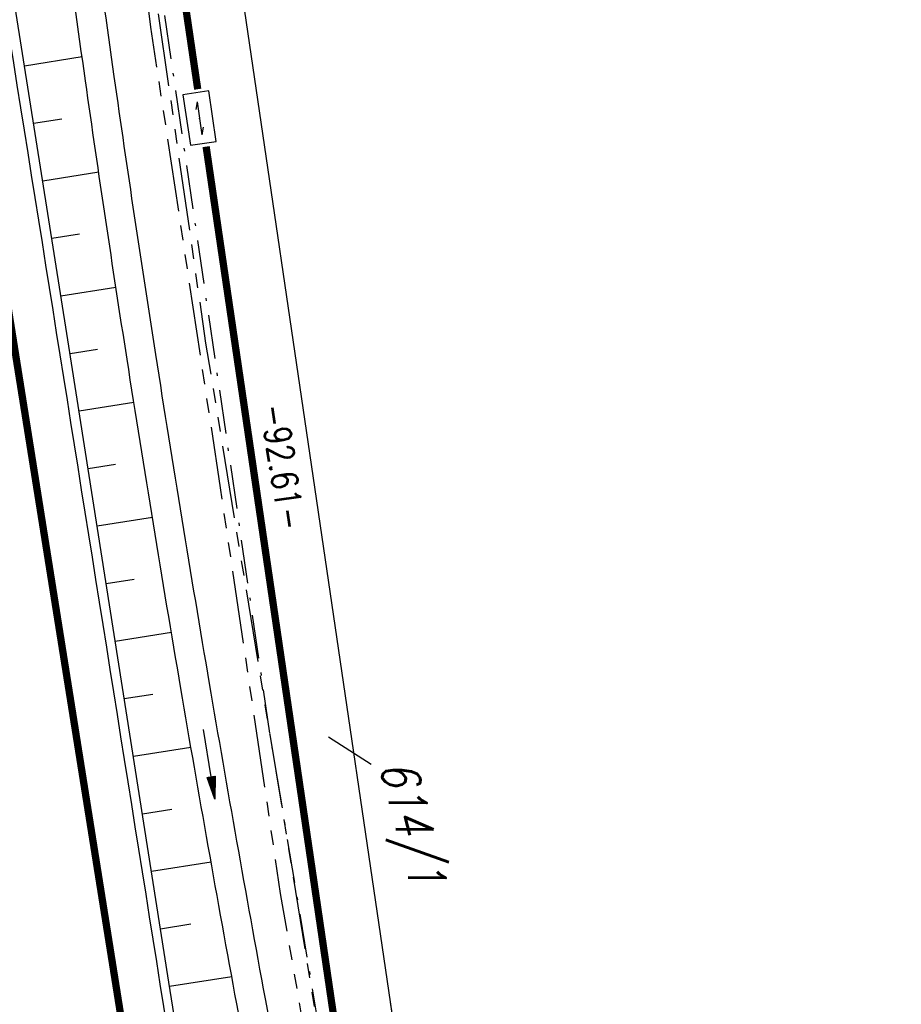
# Model space of a CAD drawing. Extents: x 447426 to 448116, y 440349 to 441552.
# Tile 20 of 96: x 447857 to 447918, y 440653 to 440720. Entities that reach past the tile are written whole.
import ezdxf

# ---------------------------------------------------------------- set-up
doc = ezdxf.new("R2010")
doc.units = 0
doc.header["$LTSCALE"] = 2
doc.header["$MEASUREMENT"] = 0
for name, pattern in [('AUSGEZOGEN', [0]), ('BAB-FM2', [2.6, 1.5, -0.5, 0.1, -0.5]), ('PHANTOMX2', [5, 2.5, -0.5, 0.5, -0.5, 0.5, -0.5])]:
    doc.linetypes.add(name, pattern=pattern)
doc.layers.get('0').update_dxf_attribs({"linetype": 'AUSGEZOGEN'})
for name, color, linetype in [('208-ABSTAND', 8, 'AUSGEZOGEN'), ('208-FLSTNR', 8, 'AUSGEZOGEN'), ('208-GRENZL', 8, 'AUSGEZOGEN'), ('208-GRENZL-BAB', 7, 'AUSGEZOGEN'), ('209-GRENZL', 8, 'AUSGEZOGEN'), ('BAB_FM', 5, 'BAB-FM2'), ('BOESCHG', 250, 'AUSGEZOGEN'), ('FBRTOP', 250, 'AUSGEZOGEN'), ('Lichtwellenleiter COLT', 46, 'PHANTOMX2'), ('Lichtwellenleiter GLH', 46, 'PHANTOMX2'), ('MULDE', 250, 'AUSGEZOGEN'), ('PFEILTOP', 200, 'AUSGEZOGEN'), ('SIGNATUR', 4, 'AUSGEZOGEN')]:
    doc.layers.add(name, color=color, linetype=linetype)
doc.styles.add('ROMANS', font='romans.shx', dxfattribs={"width": 0.8})

# ---------------------------------------------------------------- blocks, each defined once
blk = doc.blocks.new('PFEIL2')
at = {"color": 0}
for p, q in [((0.88, 0.002), (-2.401, -0.012)), ((0.881, -0.271), (0.879, 0.276)), ((0.879, 0.276), (2.429, 0.009)), ((0.911, 0.27), (0.879, 0.265)), ((0.965, 0.261), (0.879, 0.246)), ((1.019, 0.252), (0.879, 0.228)), ((1.073, 0.242), (0.879, 0.209)), ((1.127, 0.233), (0.879, 0.191)), ((1.181, 0.224), (0.879, 0.172)), ((1.235, 0.214), (0.879, 0.154)), ((1.289, 0.205), (0.879, 0.135)), ((1.343, 0.196), (0.879, 0.117)), ((1.397, 0.187), (0.879, 0.098)), ((1.451, 0.177), (0.879, 0.08)), ((1.505, 0.168), (0.879, 0.061)), ((1.559, 0.159), (0.88, 0.043)), ((1.613, 0.149), (0.88, 0.024)), ((1.668, 0.14), (0.88, 0.006)), ((1.722, 0.131), (0.88, -0.013)), ((1.776, 0.121), (0.88, -0.031)), ((1.83, 0.112), (0.88, -0.05)), ((1.884, 0.103), (0.88, -0.068)), ((1.938, 0.094), (0.88, -0.087)), ((1.992, 0.084), (0.88, -0.105)), ((2.046, 0.075), (0.88, -0.124)), ((2.1, 0.066), (0.88, -0.142)), ((2.154, 0.056), (0.88, -0.161)), ((2.208, 0.047), (0.88, -0.179)), ((2.262, 0.038), (0.881, -0.198)), ((2.316, 0.029), (0.881, -0.216)), ((2.37, 0.019), (0.881, -0.235)), ((2.424, 0.01), (0.881, -0.253)), ((2.429, 0.009), (0.881, -0.271))]:
    blk.add_line(p, q, dxfattribs=at)
blk = doc.blocks.new('KS')
for p, q in [((-1.142, 0), (1.135, 0)), ((-1.142, 0), (-0.637, -0.151)), ((0.631, 0.151), (1.135, 0))]:
    blk.add_line(p, q)
blk.add_lwpolyline([(-1.762, -0.888), (1.737, -0.883), (1.735, 0.913), (-1.765, 0.908)], close=True)
blk.add_point((0, 0))
blk.add_point((0, 0))

msp = doc.modelspace()

# ---------------------------------------------------------------- linework, layer by layer
at = {"layer": '208-FLSTNR'}
msp.add_line((447881.604, 440669.171), (447878.685, 440671.064), dxfattribs=at)
at = {"layer": '208-GRENZL'}
msp.add_line((447870.869, 440734.879), (447884.081, 440644.962), dxfattribs=at)
at = {"layer": '208-GRENZL-BAB', "const_width": 0.5, "flags": 128}
for points in [[(447866.929, 440734.409), (447869.695, 440715.549)], [(447870.273, 440711.607), (447880.151, 440644.262)]]:
    msp.add_lwpolyline(points, dxfattribs=at)
at = {"layer": '209-GRENZL'}
msp.add_line((447882.921, 440652.857), (447884.081, 440644.962), dxfattribs=at)
at = {"layer": 'BAB_FM', "flags": 128}
msp.add_lwpolyline([(447730.352, 441308.6), (447748.528, 441261.727), (447769.739, 441212.717), (447772.85, 441205.312), (447789.544, 441168.65), (447798.572, 441147.478), (447801.986, 441132.863), (447817.215, 441069.618), (447821.101, 441053.066), (447822.416, 441047.212), (447838.278, 440985.497), (447840.618, 440973.727), (447841.446, 440971.274), (447846.499, 440920.703), (447851.892, 440870.118), (447856.667, 440820.25), (447861.64, 440770.414), (447867.403, 440720.703), (447868.826, 440710.985), (447874.647, 440671.227), (447882.879, 440621.907), (447892, 440572.729), (447901.318, 440523.582), (447909.441, 440481.333), (447910.341, 440474.312)], dxfattribs=at)
at = {"layer": 'BOESCHG'}
for p, q in [((447861.751, 440717.77), (447857.791, 440717.142)), ((447860.367, 440713.501), (447858.418, 440713.192)), ((447862.893, 440709.851), (447859.045, 440709.241)), ((447861.576, 440705.593), (447859.672, 440705.29)), ((447864.08, 440701.94), (447860.298, 440701.34)), ((447862.807, 440697.685), (447860.924, 440697.389)), ((447865.312, 440694.03), (447861.545, 440693.438)), ((447864.055, 440689.783), (447862.167, 440689.486)), ((447866.581, 440686.131), (447862.789, 440685.535)), ((447865.32, 440681.884), (447863.41, 440681.583)), ((447867.888, 440678.239), (447864.032, 440677.632)), ((447866.604, 440673.987), (447864.654, 440673.681)), ((447869.231, 440670.352), (447865.275, 440669.729)), ((447867.907, 440666.094), (447865.897, 440665.778)), ((447870.614, 440662.471), (447866.519, 440661.826)), ((447869.23, 440658.204), (447867.14, 440657.875)), ((447872.034, 440654.607), (447867.763, 440653.924))]:
    msp.add_line(p, q, dxfattribs=at)
msp.add_lwpolyline([(447908.247, 440399.796), (447907.174, 440406.524), (447900.268, 440449.95), (447882.449, 440561.856), (447875.116, 440607.974), (447867.716, 440654.222), (447860.776, 440698.335), (447854.534, 440737.681), (447847.805, 440780.105), (447841.287, 440820.385), (447834.604, 440861.881), (447827.459, 440906.536), (447819.6, 440953.983), (447815.922, 440975.739), (447816.568, 440977.668)], dxfattribs=at)
at = {"layer": 'FBRTOP'}
msp.add_lwpolyline([(447814.853, 440976.115, 0.022266), (447815.678, 440970.791, -0.001548), (447818.161, 440957.627, -0.001755), (447820.274, 440946.003, -0.001362), (447822.904, 440930.997, -0.002085), (447824.555, 440921.183, -0.000319), (447826.189, 440911.179, -0.000861), (447826.785, 440907.472, -0.000007), (447827.669, 440901.916, 0.000025), (447828.553, 440896.361, 0.000001), (447830.517, 440884.017, -0.000012), (447832.482, 440871.673, -0.000008), (447834.446, 440859.328, 0.000008), (447836.41, 440846.983, 0.00001), (447840.339, 440822.294, -0.000008), (447844.268, 440797.605, -0.000005), (447850.16, 440760.57, 0.000007), (447856.053, 440723.536, 0.000001), (447863.91, 440674.157, -0.000001), (447871.768, 440624.779), (447883.554, 440550.71, -0.000005), (447893.375, 440488.987, 0.000006), (447903.196, 440427.263, 0.000001), (447907.593, 440399.628, -0.000001)], format="xyb", dxfattribs=at)
at = {"layer": 'FBRTOP', "const_width": 0.5}
msp.add_lwpolyline([(447833.447, 440846.512), (447841.305, 440797.133), (447853.09, 440723.065), (447868.805, 440624.307), (447880.591, 440550.239), (447900.233, 440426.792), (447904.675, 440398.876)], dxfattribs=at)
at = {"layer": 'Lichtwellenleiter COLT', "flags": 128}
msp.add_lwpolyline([(447672.398, 441511.088), (447673.43, 441498.26), (447664.89, 441495.23), (447661.03, 441486.35), (447675.09, 441449.74), (447687.91, 441416.57), (447692.3, 441403.5), (447701.96, 441375.5), (447703.056, 441372.658), (447718.41, 441332.85), (447728.05, 441307.18), (447736.09, 441285.14), (447740.65, 441276.91), (447753.75, 441244.43), (447764.24, 441219.89), (447774.47, 441199.29), (447789.49, 441160.18), (447798.32, 441127.46), (447806.2, 441106.56), (447815.35, 441074.31), (447818.77, 441053.48), (447825.14, 441029.71), (447828.252, 441021.265), (447828.982, 441014.775), (447829.867, 441008.425), (447830.38, 441002.496), (447838.247, 440955.2), (447838.58, 440951.774), (447845, 440911.255), (447854.583, 440818.874), (447861.282, 440760.31), (447870.239, 440698.105), (447870.239, 440698.105), (447874.647, 440671.227), (447882.743, 440621.816), (447893.243, 440559.754), (447906.646, 440487.423), (447909.386, 440471.151), (447912.721, 440453.218), (447917.044, 440405.942), (447917.713, 440402.233)], dxfattribs=at)
at = {"layer": 'Lichtwellenleiter GLH', "flags": 128}
msp.add_lwpolyline([(447665.148, 441509.221), (447661.429, 441483.757), (447662.612, 441481.552), (447669.396, 441464.067), (447675.656, 441448.302), (447681.09, 441434.845), (447685.339, 441422.75), (447689.146, 441411.07), (447689.921, 441408.693), (447693.538, 441400.577), (447697.253, 441388.481), (447698.59, 441384.754), (447711.275, 441353.274), (447728.897, 441302.547), (447734.682, 441288.069), (447738.281, 441281.653), (447743.226, 441270.195), (447752.442, 441247.185), (447755.045, 441240.989), (447757.176, 441236.168), (447760.591, 441228.595), (447762.808, 441223.609), (447774.348, 441197.215), (447782.502, 441178.098), (447788.775, 441160.459), (447801.784, 441118.524), (447810.449, 441092.229), (447816.047, 441064.587), (447822.186, 441041.939), (447828.059, 441021.017), (447828.673, 441016.4), (447828.84, 441014.561), (447829.867, 441008.425), (447830.268, 441002.53), (447841.497, 440933.932), (447845.008, 440908.475), (447846.425, 440896.173), (447854.21, 440826.68), (447856.103, 440804.839), (447861.282, 440760.31), (447866.457, 440719.821), (447871.236, 440688.183), (447875.367, 440660.321), (447880.412, 440631.063), (447880.412, 440631.063), (447886.147, 440597.164), (447886.147, 440597.164), (447893.661, 440558.322), (447900.67, 440519.923), (447907.3, 440482.7), (447909.23, 440471.062), (447912.703, 440452.29), (447914.997, 440432.623), (447915.788, 440423.489), (447918.025, 440402.313)], dxfattribs=at)
at = {"layer": 'MULDE'}
for points in [[(447898.89, 440507.257, 0.00018), (447894.215, 440534.049, 0.000335), (447891.68, 440548.487, 0.001127), (447888.701, 440565.169, 0.000514), (447882.056, 440601.689, 0.00299), (447877.528, 440625.622, -0.002641), (447872.379, 440652.735, -0.003454), (447868.535, 440674.408, -0.003319), (447864.842, 440697.012, -0.003465), (447861.984, 440716.133, -0.003083), (447859.053, 440737.66, -0.002276), (447857.419, 440750.711, -0.003559), (447856.471, 440759.075, -0.010413), (447855.768, 440767.319, 0.007722), (447854.889, 440778.353, 0.014023), (447852.988, 440793.714, -0.015122), (447851.244, 440808.074, -0.008795), (447850.352, 440820.272, 0.00734), (447849.33, 440834.819, 0.003509), (447847.243, 440857.473, 0.00661)], [(447900.86, 440507.601, 0.00018), (447896.185, 440534.393, 0.000335), (447893.65, 440548.835, 0.001127), (447890.669, 440565.525, 0.000514), (447884.024, 440602.049, 0.00299), (447879.491, 440626.006, -0.002641), (447874.345, 440653.097, -0.003454), (447870.507, 440674.744, -0.003319), (447866.818, 440697.322, -0.003465), (447863.964, 440716.415, -0.003083), (447861.037, 440737.918, -0.002276), (447859.405, 440750.95, -0.003559), (447858.459, 440759.287, -0.010413), (447857.764, 440767.447, 0.007722), (447856.879, 440778.543, 0.014023), (447854.966, 440794.015, -0.015122), (447853.236, 440808.256, -0.008795), (447852.348, 440820.383, 0.00734), (447851.322, 440834.989, 0.003509), (447849.234, 440857.67, 0.00661)]]:
    msp.add_lwpolyline(points, format="xyb", dxfattribs=at)

# ---------------------------------------------------------------- block references
at = {"layer": 'PFEILTOP', "rotation": 278.7949478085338}
msp.add_blockref('PFEIL2', (447870.48, 440669.201), dxfattribs=at)
at = {"layer": 'SIGNATUR', "rotation": 278.4305685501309}
msp.add_blockref('KS', (447869.816, 440713.549), dxfattribs=at)

# ---------------------------------------------------------------- texts
at = {"layer": '208-ABSTAND', "insert": (447875.531, 440689.627), "char_height": 1.8, "attachment_point": 5, "rotation": 278.34443, "style": 'ROMANS'}
msp.add_mtext('-92.61-', dxfattribs=at)
at = {"layer": '208-FLSTNR', "style": 'ROMANS', "oblique": 15, "width": 0.8}
msp.add_text('614/1', height=2.5, rotation=284.4375, dxfattribs=at).set_placement((447882.161, 440669.14))

doc.saveas('drawing.dxf')
